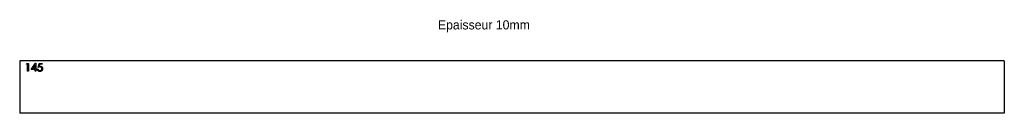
# Model space of a CAD drawing. Header units: millimetres. Extents: x 121 to 2001, y 1153 to 1331.
import ezdxf

# ---------------------------------------------------------------- set-up
doc = ezdxf.new("R2010")
doc.units = ezdxf.units.MM
doc.header["$LTSCALE"] = 5

msp = doc.modelspace()

# ---------------------------------------------------------------- linework, layer by layer
at = {"color": 7, "linetype": 'Continuous', "lineweight": 25}
for p, q in [((2000.9, 1252.9), (120.9, 1252.9)), ((120.9, 1252.9), (120.9, 1152.9)), ((2000.9, 1252.9), (2000.9, 1152.9)), ((2000.9, 1152.9), (120.9, 1152.9))]:
    msp.add_line(p, q, dxfattribs=at)
at = {"color": 1, "linetype": 'Continuous', "lineweight": 25}
for p, q in [((133.7, 1246.4), (134.6, 1247.9)), ((136, 1246.4), (133.7, 1246.4)), ((134.6, 1247.9), (137.4, 1247.9)), ((136, 1232.9), (136, 1246.4)), ((137.4, 1247.9), (137.4, 1232.9)), ((143, 1236.4), (151.2, 1248.3)), ((150.1, 1244.4), (145.6, 1237.9)), ((150.1, 1237.9), (150.1, 1244.4)), ((151.2, 1248.3), (151.4, 1248.3)), ((151.4, 1248.3), (151.4, 1237.9)), ((156.2, 1240.4), (157.8, 1247.9)), ((157.8, 1247.9), (163.9, 1247.9)), ((158.8, 1246.4), (158, 1242.4)), ((163.9, 1246.4), (158.8, 1246.4)), ((163.9, 1247.9), (163.9, 1246.4)), ((137.4, 1232.9), (136, 1232.9)), ((150.1, 1236.4), (143, 1236.4)), ((145.6, 1237.9), (150.1, 1237.9)), ((150.1, 1232.9), (150.1, 1236.4)), ((151.4, 1232.9), (150.1, 1232.9)), ((151.4, 1237.9), (153.2, 1237.9)), ((151.4, 1236.4), (151.4, 1232.9)), ((153.2, 1236.4), (151.4, 1236.4)), ((153.2, 1237.9), (153.2, 1236.4)), ((154.7, 1236.8), (156, 1236.8))]:
    msp.add_line(p, q, dxfattribs=at)
for points, knots in [([(159.5, 1241.2), (159.4, 1241.2), (159.2, 1241.2), (158.8, 1241.1), (158.4, 1241.1), (158, 1241), (157.6, 1240.9), (157.2, 1240.8), (156.7, 1240.6), (156.4, 1240.5), (156.2, 1240.4)], [0, 0, 0, 0, 0.10308, 0.21102, 0.325963, 0.4465, 0.574634, 0.7089, 0.851186, 1, 1, 1, 1]), ([(158, 1242.4), (158.2, 1242.5), (158.5, 1242.6), (158.9, 1242.7), (159.4, 1242.7), (159.6, 1242.7), (159.8, 1242.7)], [0, 0, 0, 0, 0.275068, 0.532901, 0.773973, 1, 1, 1, 1]), ([(163.2, 1237.9), (163.2, 1238), (163.2, 1238.2), (163.1, 1238.6), (163, 1238.9), (162.9, 1239.2), (162.8, 1239.5), (162.6, 1239.8), (162.4, 1240), (162.2, 1240.3), (161.9, 1240.5), (161.6, 1240.7), (161.3, 1240.8), (161, 1241), (160.7, 1241.1), (160.3, 1241.1), (159.9, 1241.2), (159.7, 1241.2), (159.5, 1241.2)], [0, 0, 0, 0, 0.065364, 0.127475, 0.188336, 0.247203, 0.305628, 0.363605, 0.422603, 0.482641, 0.543265, 0.604095, 0.664953, 0.727207, 0.791428, 0.858028, 0.927023, 1, 1, 1, 1]), ([(159.8, 1242.7), (160, 1242.7), (160.3, 1242.7), (160.8, 1242.6), (161.2, 1242.5), (161.7, 1242.4), (162.1, 1242.2), (162.5, 1242), (162.8, 1241.7), (163.2, 1241.4), (163.5, 1241), (163.8, 1240.6), (164, 1240.2), (164.2, 1239.8), (164.3, 1239.3), (164.4, 1238.8), (164.5, 1238.3), (164.5, 1238), (164.5, 1237.8)], [0, 0, 0, 0, 0.065791, 0.129362, 0.190756, 0.251258, 0.310777, 0.370654, 0.431036, 0.492864, 0.555071, 0.61634, 0.676976, 0.738326, 0.800812, 0.864812, 0.931063, 1, 1, 1, 1]), ([(159.3, 1232.5), (159.1, 1232.5), (158.8, 1232.5), (158.4, 1232.6), (158, 1232.7), (157.6, 1232.8), (157.2, 1233), (156.9, 1233.2), (156.5, 1233.4), (156.2, 1233.7), (155.9, 1234), (155.6, 1234.3), (155.4, 1234.7), (155.2, 1235.1), (155, 1235.5), (154.9, 1235.9), (154.8, 1236.3), (154.7, 1236.6), (154.7, 1236.8)], [0, 0, 0, 0, 0.065435, 0.128735, 0.190276, 0.250777, 0.31088, 0.370805, 0.431559, 0.49348, 0.555853, 0.617262, 0.678601, 0.740657, 0.802944, 0.866775, 0.932333, 1, 1, 1, 1]), ([(156, 1236.8), (156.1, 1236.6), (156.1, 1236.3), (156.3, 1236), (156.4, 1235.6), (156.7, 1235.3), (156.9, 1235), (157.2, 1234.8), (157.5, 1234.6), (157.8, 1234.4), (158.2, 1234.3), (158.6, 1234.2), (159, 1234.1), (159.2, 1234.1), (159.4, 1234.1)], [0, 0, 0, 0, 0.094698, 0.182014, 0.264406, 0.342045, 0.418973, 0.496386, 0.577255, 0.661406, 0.746637, 0.831347, 0.915196, 1, 1, 1, 1]), ([(164.5, 1237.8), (164.5, 1237.7), (164.5, 1237.5), (164.5, 1237.1), (164.4, 1236.7), (164.3, 1236.4), (164.2, 1236.1), (164.1, 1235.7), (164, 1235.4), (163.8, 1235.1), (163.6, 1234.8), (163.5, 1234.5), (163.2, 1234.2), (163, 1234), (162.8, 1233.8), (162.5, 1233.6), (162.3, 1233.4), (162, 1233.2), (161.7, 1233), (161.4, 1232.9), (161, 1232.8), (160.7, 1232.7), (160.4, 1232.6), (160, 1232.6), (159.6, 1232.5), (159.4, 1232.5), (159.3, 1232.5)], [0, 0, 0, 0, 0.044012, 0.087429, 0.13011, 0.172543, 0.214195, 0.256275, 0.298269, 0.340356, 0.382404, 0.423406, 0.464232, 0.504057, 0.543842, 0.583267, 0.623086, 0.66291, 0.70323, 0.743614, 0.784555, 0.825761, 0.867766, 0.910751, 0.954917, 1, 1, 1, 1]), ([(159.4, 1234.1), (159.5, 1234.1), (159.7, 1234.1), (160.1, 1234.1), (160.5, 1234.2), (160.8, 1234.3), (161.1, 1234.5), (161.5, 1234.7), (161.8, 1234.9), (162, 1235.2), (162.3, 1235.4), (162.5, 1235.7), (162.7, 1236), (162.9, 1236.4), (163, 1236.7), (163.1, 1237.1), (163.1, 1237.5), (163.2, 1237.7), (163.2, 1237.9)], [0, 0, 0, 0, 0.064204, 0.126419, 0.187672, 0.248041, 0.308337, 0.36969, 0.431725, 0.49597, 0.559779, 0.622313, 0.683925, 0.745104, 0.806749, 0.869093, 0.933293, 1, 1, 1, 1])]:
    msp.add_open_spline(points, degree=3, knots=knots, dxfattribs=at)

# ---------------------------------------------------------------- texts
at = {"insert": (919.4, 1330.1), "char_height": 17.5, "attachment_point": 1}
msp.add_mtext_dynamic_manual_height_columns('Epaisseur 10mm', width=326.111, gutter_width=87.5, heights=[0], dxfattribs=at)

doc.saveas('drawing.dxf')
